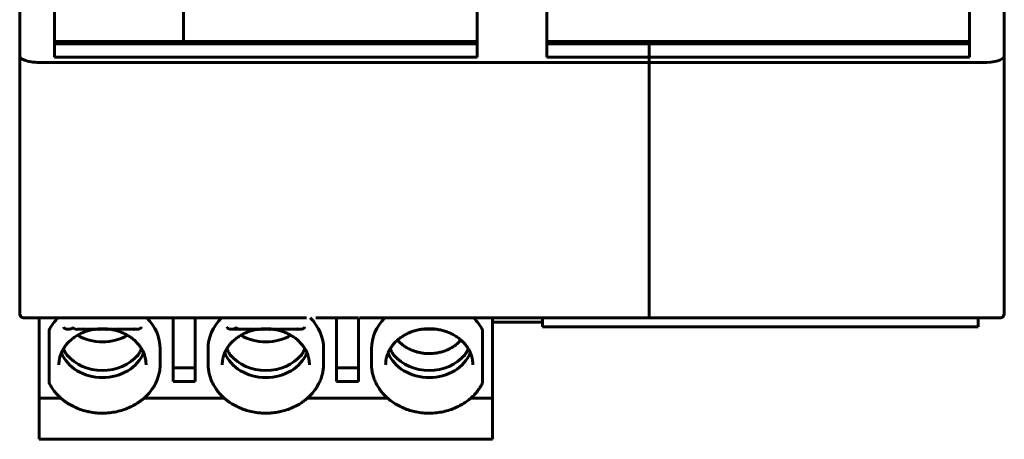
# Model space of a CAD drawing. Header units: millimetres. Extents: x -18 to 27, y -59 to 51.
# Tile 1 of 8: x -18 to 27, y -59 to -40. Entities that reach past the tile are written whole.
import ezdxf

# ---------------------------------------------------------------- set-up
doc = ezdxf.new("R2010")
doc.units = ezdxf.units.MM
doc.linetypes.add('K5LT_BASIC', pattern=[0])

msp = doc.modelspace()

# ---------------------------------------------------------------- linework, layer by layer
at = {"color": 150, "linetype": 'K5LT_BASIC', "lineweight": 60, "true_color": 0x0080ff}
for p, q in [((-18.39, -41.466), (-18.39, -37.296)), ((26.81, -37.296), (26.81, -41.466)), ((-16.79, -38.543), (-16.79, -41.511)), ((2.61, -38.543), (2.61, -41.511)), ((5.81, -38.543), (5.81, -41.511)), ((25.21, -41.511), (25.21, -38.543)), ((-10.876, -40.793), (-10.876, -39.393)), ((-10.876, -40.793), (-16.79, -40.793)), ((-16.79, -40.893), (2.61, -40.893)), ((-14.89, -40.793), (-14.89, -40.893)), ((-13.436, -40.793), (-13.436, -40.893)), ((-13.143, -40.793), (-13.143, -40.893)), ((-13.065, -40.893), (-13.065, -40.793)), ((-10.876, -40.793), (2.61, -40.793)), ((-9.365, -40.893), (-9.365, -40.793)), ((-4.815, -40.793), (-4.815, -40.893)), ((-1.115, -40.893), (-1.115, -40.793)), ((-0.74, -40.893), (-0.74, -40.793)), ((1.56, -40.893), (1.56, -40.793)), ((2.01, -40.793), (2.01, -40.893)), ((5.81, -40.793), (25.21, -40.793)), ((10.51, -40.893), (5.81, -40.893)), ((6.41, -40.793), (6.41, -40.893)), ((10.51, -40.893), (10.51, -40.793)), ((10.51, -40.893), (10.51, -41.511)), ((10.51, -40.893), (25.21, -40.893)), ((-18.39, -46.017), (-18.39, -41.466)), ((2.61, -41.511), (-16.79, -41.511)), ((10.51, -41.511), (5.81, -41.511)), ((10.51, -41.763), (10.51, -41.511)), ((10.51, -41.511), (25.21, -41.511)), ((26.81, -41.466), (26.81, -46.016)), ((-17.39, -41.763), (10.51, -41.763)), ((10.51, -53.356), (10.51, -41.763)), ((10.51, -53.356), (10.51, -41.763)), ((10.51, -41.763), (25.81, -41.763)), ((-18.39, -53.293), (-18.39, -46.017)), ((26.81, -46.016), (26.81, -53.293)), ((-18.19, -53.493), (-17.656, -53.493)), ((-17.656, -53.493), (-17.59, -53.493)), ((-17.656, -53.493), (-17.49, -53.493)), ((-17.656, -53.493), (-16.94, -53.493)), ((-17.656, -53.493), (-16.54, -53.493)), ((-17.656, -53.493), (-16.451, -53.493)), ((-17.656, -53.493), (-16.112, -53.493)), ((-17.656, -53.493), (-14.79, -53.493)), ((-17.656, -53.493), (-5.228, -53.493)), ((-17.49, -53.493), (-17.49, -57.09)), ((-11.34, -56.419), (-11.34, -53.493)), ((-10.34, -53.493), (-10.34, -56.419)), ((-4.79, -53.493), (-2.84, -53.493)), ((-3.84, -56.419), (-3.84, -53.493)), ((-2.84, -53.493), (-2.84, -56.419)), ((-2.79, -53.493), (-1.451, -53.493)), ((-2.79, -53.493), (10.51, -53.493)), ((3.31, -57.09), (3.31, -53.493)), ((3.31, -53.693), (5.61, -53.693)), ((5.61, -53.493), (5.61, -53.9)), ((10.51, -53.356), (10.51, -53.493)), ((10.51, -53.356), (10.51, -53.493)), ((10.51, -53.493), (25.61, -53.493)), ((25.61, -53.493), (25.61, -53.9)), ((26.01, -53.493), (25.61, -53.493)), ((25.61, -53.493), (25.61, -53.493)), ((25.61, -53.493), (26.076, -53.493)), ((26.01, -53.493), (26.076, -53.493)), ((26.608, -53.493), (26.076, -53.493)), ((-17.04, -54.063), (-17.04, -54.771)), ((0.046, -54.02), (0.775, -54.02)), ((2.86, -54.771), (2.86, -54.063)), ((5.61, -53.9), (25.61, -53.9)), ((5.61, -53.9), (5.61, -53.9)), ((25.61, -53.9), (25.61, -53.9)), ((-17.04, -55.727), (-17.04, -54.771)), ((-11.94, -55.618), (-11.94, -54.91)), ((-9.74, -55.618), (-9.74, -54.91)), ((-4.44, -55.618), (-4.44, -54.91)), ((-2.24, -55.618), (-2.24, -54.91)), ((2.86, -54.771), (2.86, -55.727)), ((-17.04, -56.478), (-17.04, -55.727)), ((-11.34, -55.793), (-10.34, -55.793)), ((-3.84, -55.793), (-2.84, -55.793)), ((2.86, -55.727), (2.86, -56.478)), ((-11.34, -56.419), (-10.34, -56.419)), ((-3.84, -56.419), (-2.84, -56.419)), ((-17.49, -57.181), (-17.49, -57.09)), ((-17.49, -57.181), (-16.5, -57.181)), ((-17.49, -58.938), (-17.49, -57.181)), ((-12.679, -57.181), (-9, -57.181)), ((-5.179, -57.181), (-1.5, -57.181)), ((2.321, -57.181), (3.31, -57.181)), ((3.31, -57.09), (3.31, -57.181)), ((3.31, -58.938), (3.31, -57.181)), ((-17.49, -59.075), (-17.49, -58.938)), ((-17.49, -59.075), (3.31, -59.075)), ((3.31, -58.938), (3.31, -59.075))]:
    msp.add_line(p, q, dxfattribs=at)
for centre, start, end in [((-18.19, -53.293), 180, 270), ((-18.19, -53.293), 180, 218.9477), ((26.61, -53.293), 270, 0)]:
    msp.add_arc(centre, 0.2, start, end, dxfattribs=at)
for centre, major_axis, ratio, start_param, end_param in [((25.81, -41.466), (1, 0), 0.296213, 4.712389, 6.283185), ((-14.59, -54.91), (-2.65, 0), 0.838646, 5.591942, 5.892185), ((-14.59, -54.91), (2.65, 0), 0.838646, 0, 0.691243), ((-7.09, -54.91), (-2.65, 0), 0.838646, 5.591942, 6.283185), ((-7.09, -54.91), (2.65, 0), 0.838646, 0, 0.691243), ((0.41, -54.91), (-2.65, 0), 0.838646, 5.591942, 6.283185), ((0.41, -54.91), (2.65, 0), 0.838646, 0.391, 0.691243), ((-14.59, -52.922), (2, 0), 0.838646, 4.099376, 4.712389), ((-14.59, -52.922), (2, 0), 0.838646, 4.712389, 5.325402), ((-7.09, -52.922), (2, 0), 0.838646, 4.099376, 4.712389), ((-7.09, -52.922), (2, 0), 0.838646, 4.712389, 5.325402), ((-14.59, -54.556), (2, 0), 0.838646, 3.475051, 4.712389), ((-14.59, -54.556), (2, 0), 0.838646, 4.712389, 5.949727), ((-7.09, -54.556), (2, 0), 0.838646, 3.475051, 4.712389), ((-7.09, -54.556), (2, 0), 0.838646, 4.712389, 5.949727), ((0.41, -54.556), (2, 0), 0.838646, 3.475051, 4.712389), ((0.41, -54.556), (2, 0), 0.838646, 4.712389, 5.949727), ((-14.59, -54.229), (2, 0), 0.838646, 3.766425, 4.712389), ((-14.59, -54.229), (2, 0), 0.838646, 4.712389, 5.658353), ((-7.09, -54.229), (2, 0), 0.838646, 3.766425, 4.712389), ((-7.09, -54.229), (2, 0), 0.838646, 4.712389, 5.658353), ((0.41, -54.229), (2, 0), 0.838646, 3.766425, 4.712389), ((0.41, -54.229), (2, 0), 0.838646, 4.712389, 5.658353)]:
    msp.add_ellipse(centre, major_axis=major_axis, ratio=ratio, start_param=start_param, end_param=end_param, dxfattribs=at)
msp.add_open_spline([(-17.39, -41.763), (-17.524, -41.763), (-17.792, -41.746), (-18.124, -41.678), (-18.34, -41.58), (-18.39, -41.504), (-18.39, -41.466)], degree=3, dxfattribs=at)
for points, knots in [([(-18.19, -53.493), (-18.198, -53.493), (-18.207, -53.492), (-18.225, -53.49), (-18.233, -53.488), (-18.251, -53.484), (-18.26, -53.481), (-18.277, -53.473), (-18.285, -53.469), (-18.301, -53.459), (-18.309, -53.454), (-18.324, -53.442), (-18.33, -53.435), (-18.343, -53.421), (-18.349, -53.414), (-18.36, -53.398), (-18.365, -53.39), (-18.373, -53.373), (-18.377, -53.364), (-18.383, -53.347), (-18.385, -53.338), (-18.388, -53.32), (-18.389, -53.311), (-18.39, -53.299), (-18.39, -53.296), (-18.39, -53.293)], [0, 0, 0, 0, 0.999242, 0.999242, 2.028198, 2.028198, 3.08031, 3.08031, 4.151547, 4.151547, 5.235324, 5.235324, 6.325057, 6.325057, 7.414707, 7.414707, 8.501243, 8.501243, 9.577791, 9.577791, 10.637893, 10.637893, 11.675214, 11.675214, 12, 12, 12, 12]), ([(26.608, -53.493), (26.619, -53.493), (26.628, -53.492), (26.645, -53.49), (26.654, -53.488), (26.672, -53.484), (26.68, -53.481), (26.697, -53.473), (26.706, -53.469), (26.722, -53.459), (26.73, -53.454), (26.744, -53.442), (26.751, -53.435), (26.764, -53.421), (26.77, -53.414), (26.781, -53.398), (26.786, -53.39), (26.794, -53.373), (26.797, -53.364), (26.803, -53.347), (26.806, -53.338), (26.809, -53.32), (26.81, -53.311), (26.81, -53.299), (26.81, -53.296), (26.81, -53.293)], [0, 0, 0, 0, 0.999248, 0.999248, 2.028167, 2.028167, 3.08024, 3.08024, 4.151444, 4.151444, 5.235197, 5.235197, 6.324916, 6.324916, 7.414568, 7.414568, 8.501117, 8.501117, 9.577688, 9.577688, 10.63782, 10.63782, 11.675174, 11.675174, 12, 12, 12, 12]), ([(-12.59, -55.645), (-12.59, -55.635), (-12.59, -55.625), (-12.59, -55.6), (-12.591, -55.586), (-12.593, -55.545), (-12.595, -55.517), (-12.604, -55.439), (-12.613, -55.389), (-12.636, -55.288), (-12.65, -55.238), (-12.677, -55.162), (-12.687, -55.136), (-12.707, -55.087), (-12.718, -55.064), (-12.749, -54.998), (-12.773, -54.957), (-12.799, -54.909), (-12.803, -54.902), (-12.837, -54.847), (-12.87, -54.8), (-12.942, -54.708), (-12.981, -54.662), (-13.066, -54.574), (-13.111, -54.531), (-13.209, -54.448), (-13.261, -54.409), (-13.372, -54.333), (-13.431, -54.297), (-13.548, -54.234), (-13.605, -54.206), (-13.732, -54.151), (-13.802, -54.125), (-13.938, -54.081), (-14.004, -54.064), (-14.148, -54.032), (-14.227, -54.018), (-14.388, -53.999), (-14.47, -53.994), (-14.632, -53.991), (-14.712, -53.994), (-14.874, -54.007), (-14.956, -54.019), (-15.112, -54.048), (-15.185, -54.066), (-15.332, -54.109), (-15.404, -54.134), (-15.534, -54.187), (-15.591, -54.214), (-15.676, -54.258), (-15.706, -54.274), (-15.795, -54.325), (-15.854, -54.363), (-15.963, -54.443), (-16.015, -54.485), (-16.111, -54.572), (-16.156, -54.617), (-16.228, -54.697), (-16.256, -54.731), (-16.319, -54.814), (-16.352, -54.862), (-16.382, -54.913), (-16.383, -54.914), (-16.384, -54.916)], [0, 0, 0, 0, 0.120549, 0.120549, 0.283573, 0.283573, 0.60733, 0.60733, 1.200145, 1.200145, 1.798422, 1.798422, 2.120179, 2.120179, 2.406632, 2.406632, 2.935833, 2.935833, 3.022176, 3.022176, 3.650937, 3.650937, 4.294407, 4.294407, 4.952806, 4.952806, 5.628872, 5.628872, 6.322379, 6.322379, 6.958624, 6.958624, 7.686152, 7.686152, 8.343748, 8.343748, 9.104804, 9.104804, 9.8845, 9.8845, 10.643536, 10.643536, 11.429328, 11.429328, 12.155172, 12.155172, 12.902446, 12.902446, 13.524292, 13.524292, 13.857764, 13.857764, 14.562792, 14.562792, 15.250421, 15.250421, 15.920941, 15.920941, 16.403867, 16.403867, 17.045605, 17.045605, 17.063187, 17.063187, 17.063187, 17.063187]), ([(-16.364, -53.926), (-16.363, -53.929), (-16.362, -53.932), (-16.358, -53.94), (-16.356, -53.944), (-16.35, -53.953), (-16.347, -53.957), (-16.339, -53.964), (-16.335, -53.968), (-16.325, -53.976), (-16.32, -53.979), (-16.309, -53.986), (-16.303, -53.989), (-16.291, -53.995), (-16.284, -53.998), (-16.27, -54.003), (-16.263, -54.005), (-16.247, -54.01), (-16.24, -54.011), (-16.224, -54.014), (-16.216, -54.016), (-16.201, -54.018), (-16.195, -54.018), (-16.188, -54.019), (-16.187, -54.019), (-16.187, -54.019), (-16.186, -54.019), (-16.186, -54.019), (-16.185, -54.019), (-16.185, -54.019), (-16.184, -54.019), (-16.183, -54.019), (-16.182, -54.019), (-16.181, -54.019), (-16.18, -54.019), (-16.178, -54.019), (-16.177, -54.019), (-16.175, -54.019), (-16.173, -54.019), (-16.17, -54.02), (-16.168, -54.02), (-16.164, -54.02), (-16.162, -54.02), (-16.157, -54.02), (-16.154, -54.02), (-16.147, -54.02), (-16.143, -54.019), (-16.135, -54.019), (-16.13, -54.019), (-16.12, -54.018), (-16.114, -54.017), (-16.102, -54.015), (-16.095, -54.014), (-16.081, -54.011), (-16.073, -54.01), (-16.059, -54.006), (-16.052, -54.004), (-16.039, -53.999), (-16.033, -53.997), (-16.022, -53.992), (-16.017, -53.99), (-16.008, -53.985), (-16.004, -53.983), (-15.996, -53.978), (-15.993, -53.975), (-15.987, -53.97), (-15.984, -53.968), (-15.979, -53.964), (-15.976, -53.961), (-15.953, -53.936), (-15.765, -54.059), (-15.72, -54.01), (-15.676, -54.03), (-15.659, -54.008), (-15.609, -54.031), (-15.591, -54.007), (-15.534, -54.032), (-15.517, -54.005), (-15.452, -54.034), (-15.433, -54.003), (-15.359, -54.035), (-15.341, -54.001), (-15.257, -54.037), (-15.238, -53.998), (-15.145, -54.038), (-15.124, -53.995), (-15.02, -54.04), (-14.997, -53.992), (-14.885, -54.041), (-14.855, -53.989), (-14.743, -54.042), (-14.698, -53.996), (-14.636, -54.02), (-14.541, -54.02), (-14.465, -53.99), (-14.415, -54.041), (-14.308, -53.991), (-14.275, -54.041), (-14.168, -53.994), (-14.141, -54.04), (-14.04, -53.996), (-14.015, -54.039), (-13.923, -53.999), (-13.9, -54.037), (-13.817, -54.001), (-13.794, -54.036), (-13.72, -54.003), (-13.698, -54.034), (-13.632, -54.005), (-13.611, -54.033), (-13.553, -54.007), (-13.532, -54.031), (-13.482, -54.008), (-13.461, -54.03), (-13.417, -54.01), (-13.397, -54.029), (-13.359, -54.011), (-13.339, -54.028), (-13.306, -54.012), (-13.286, -54.027), (-13.258, -54.013), (-13.239, -54.026), (-13.215, -54.014), (-13.197, -54.025), (-13.176, -54.015), (-13.158, -54.024), (-13.141, -54.016), (-13.123, -54.023), (-13.109, -54.017), (-13.092, -54.023), (-13.08, -54.018), (-13.064, -54.022), (-13.054, -54.018), (-13.039, -54.021), (-13.03, -54.019), (-13.016, -54.021), (-13.009, -54.019), (-12.997, -54.02), (-12.992, -54.02), (-12.982, -54.02), (-12.978, -54.02), (-12.972, -54.02), (-12.97, -54.02), (-12.968, -54.02), (-12.968, -54.019), (-12.977, -54.02), (-12.985, -54.018), (-13.006, -54.021), (-13.025, -54.017), (-13.067, -54.023), (-13.099, -54.015), (-13.136, -54.021), (-13.143, -54.02), (-13.151, -54.021)], [0, 0, 0, 0, 0.254614, 0.254614, 0.628875, 0.628875, 0.995038, 0.995038, 1.358057, 1.358057, 1.732848, 1.732848, 2.103682, 2.103682, 2.480927, 2.480927, 2.857694, 2.857694, 3.237283, 3.237283, 3.611308, 3.611308, 3.907516, 3.907516, 3.924141, 3.924141, 3.937779, 3.937779, 3.954235, 3.954235, 3.975324, 3.975324, 4.002843, 4.002843, 4.03892, 4.03892, 4.086173, 4.086173, 4.147845, 4.147845, 4.227944, 4.227944, 4.331371, 4.331371, 4.463983, 4.463983, 4.632502, 4.632502, 4.84406, 4.84406, 5.105098, 5.105098, 5.419293, 5.419293, 5.784591, 5.784591, 6.135294, 6.135294, 6.45988, 6.45988, 6.759042, 6.759042, 7.033707, 7.033707, 7.285192, 7.285192, 7.515227, 7.515227, 7.725945, 7.725945, 9.980186, 9.980186, 10.553174, 10.553174, 11.196875, 11.196875, 11.930891, 11.930891, 12.782386, 12.782386, 13.791749, 13.791749, 15.023353, 15.023353, 16.586165, 16.586165, 18.671344, 18.671344, 21.602501, 21.602501, 25.789316, 25.789316, 30.339423, 30.339423, 35.192519, 35.192519, 38.583956, 38.583956, 41.151712, 41.151712, 43.186041, 43.186041, 44.861601, 44.861601, 46.281644, 46.281644, 47.509958, 47.509958, 48.588504, 48.588504, 49.546727, 49.546727, 50.406574, 50.406574, 51.185279, 51.185279, 51.896967, 51.896967, 52.553597, 52.553597, 53.165516, 53.165516, 53.741771, 53.741771, 54.290285, 54.290285, 54.817964, 54.817964, 55.330805, 55.330805, 55.834091, 55.834091, 56.332743, 56.332743, 56.831968, 56.831968, 57.338377, 57.338377, 57.86197, 57.86197, 58.419725, 58.419725, 59.042318, 59.042318, 60.183893, 60.183893, 61.153896, 61.153896, 62.51016, 62.51016, 64.310253, 64.310253, 64.741125, 64.741125, 64.741125, 64.741125]), ([(-15.275, -54.023), (-15.272, -54.017), (-15.251, -54.025), (-15.236, -54.001), (-15.152, -54.037), (-15.129, -53.999), (-15.039, -54.038), (-15.014, -53.997), (-14.919, -54.039), (-14.89, -53.995), (-14.794, -54.039), (-14.755, -53.994), (-14.675, -54.033), (-14.628, -54.014), (-14.607, -54.02), (-14.531, -54.02), (-14.444, -53.985), (-14.4, -54.042), (-14.284, -53.989), (-14.256, -54.041), (-14.144, -53.992), (-14.121, -54.04), (-14.017, -53.995), (-13.996, -54.038), (-13.904, -53.998), (-13.884, -54.036), (-13.801, -54.001), (-13.782, -54.035), (-13.71, -54.003), (-13.691, -54.033), (-13.628, -54.005), (-13.609, -54.032), (-13.554, -54.007), (-13.535, -54.03), (-13.488, -54.008), (-13.469, -54.029), (-13.428, -54.01), (-13.41, -54.027), (-13.375, -54.011), (-13.357, -54.026), (-13.327, -54.012), (-13.309, -54.025), (-13.283, -54.013), (-13.266, -54.024), (-13.244, -54.013), (-13.227, -54.023), (-13.208, -54.014), (-13.191, -54.022), (-13.177, -54.014), (-13.157, -54.022), (-13.143, -53.998), (-13.135, -54.001), (-13.134, -54.002), (-13.129, -54.003), (-13.126, -54.004), (-13.117, -54.007), (-13.11, -54.009), (-13.096, -54.012), (-13.088, -54.014), (-13.073, -54.016), (-13.065, -54.017), (-13.05, -54.019), (-13.042, -54.019), (-13.027, -54.02), (-13.021, -54.02), (-13.009, -54.02), (-13.004, -54.019), (-12.995, -54.019), (-12.991, -54.019), (-12.984, -54.018), (-12.981, -54.018), (-12.976, -54.017), (-12.974, -54.017), (-12.97, -54.017), (-12.968, -54.016), (-12.965, -54.016), (-12.963, -54.016), (-12.961, -54.015), (-12.96, -54.015), (-12.958, -54.015), (-12.957, -54.015), (-12.955, -54.014), (-12.954, -54.014), (-12.953, -54.014), (-12.952, -54.014), (-12.951, -54.013), (-12.95, -54.013), (-12.949, -54.013), (-12.948, -54.013), (-12.947, -54.013), (-12.946, -54.013), (-12.943, -54.012), (-12.941, -54.012), (-12.936, -54.01), (-12.933, -54.01), (-12.922, -54.007), (-12.916, -54.005), (-12.902, -54), (-12.895, -53.998), (-12.882, -53.992), (-12.876, -53.989), (-12.864, -53.983), (-12.859, -53.979), (-12.849, -53.972), (-12.844, -53.968), (-12.836, -53.961), (-12.832, -53.957), (-12.826, -53.948), (-12.823, -53.944), (-12.819, -53.936), (-12.817, -53.932), (-12.816, -53.928), (-12.816, -53.927), (-12.816, -53.926)], [0, 0, 0, 0, 0.448263, 0.448263, 2.001164, 2.001164, 3.844339, 3.844339, 6.101194, 6.101194, 8.969058, 8.969058, 12.758936, 12.758936, 14.519323, 14.519323, 20.402387, 20.402387, 24.271615, 24.271615, 26.979161, 26.979161, 28.928968, 28.928968, 30.40811, 30.40811, 31.58528, 31.58528, 32.556993, 32.556993, 33.380757, 33.380757, 34.093157, 34.093157, 34.719253, 34.719253, 35.277491, 35.277491, 35.782335, 35.782335, 36.245663, 36.245663, 36.677486, 36.677486, 37.086255, 37.086255, 37.478937, 37.478937, 37.860979, 37.860979, 38.213181, 38.213181, 38.288844, 38.288844, 38.440305, 38.440305, 38.781374, 38.781374, 39.133513, 39.133513, 39.491619, 39.491619, 39.8496, 39.8496, 40.137446, 40.137446, 40.363769, 40.363769, 40.539886, 40.539886, 40.676377, 40.676377, 40.78218, 40.78218, 40.864515, 40.864515, 40.929117, 40.929117, 40.980574, 40.980574, 41.022689, 41.022689, 41.058987, 41.058987, 41.094018, 41.094018, 41.132498, 41.132498, 41.153596, 41.153596, 41.195825, 41.195825, 41.280409, 41.280409, 41.449956, 41.449956, 41.78958, 41.78958, 42.166539, 42.166539, 42.537531, 42.537531, 42.905256, 42.905256, 43.279414, 43.279414, 43.642874, 43.642874, 44.01711, 44.01711, 44.337664, 44.337664, 44.392419, 44.392419, 44.392419, 44.392419]), ([(-5.295, -54.916), (-5.299, -54.909), (-5.303, -54.902), (-5.337, -54.847), (-5.37, -54.8), (-5.442, -54.708), (-5.481, -54.662), (-5.566, -54.574), (-5.611, -54.531), (-5.709, -54.448), (-5.761, -54.409), (-5.872, -54.333), (-5.931, -54.297), (-6.048, -54.234), (-6.105, -54.206), (-6.232, -54.151), (-6.302, -54.125), (-6.438, -54.081), (-6.504, -54.064), (-6.648, -54.032), (-6.727, -54.018), (-6.888, -53.999), (-6.97, -53.994), (-7.132, -53.991), (-7.212, -53.994), (-7.374, -54.007), (-7.456, -54.019), (-7.612, -54.048), (-7.685, -54.066), (-7.832, -54.109), (-7.904, -54.134), (-8.034, -54.187), (-8.091, -54.214), (-8.176, -54.258), (-8.206, -54.274), (-8.295, -54.325), (-8.354, -54.363), (-8.463, -54.443), (-8.515, -54.485), (-8.611, -54.572), (-8.656, -54.617), (-8.728, -54.697), (-8.756, -54.731), (-8.819, -54.814), (-8.852, -54.862), (-8.882, -54.913), (-8.883, -54.914), (-8.884, -54.916)], [2.935833, 2.935833, 2.935833, 2.935833, 3.022176, 3.022176, 3.650937, 3.650937, 4.294407, 4.294407, 4.952806, 4.952806, 5.628872, 5.628872, 6.322379, 6.322379, 6.958624, 6.958624, 7.686152, 7.686152, 8.343748, 8.343748, 9.104804, 9.104804, 9.8845, 9.8845, 10.643536, 10.643536, 11.429328, 11.429328, 12.155172, 12.155172, 12.902446, 12.902446, 13.524292, 13.524292, 13.857764, 13.857764, 14.562792, 14.562792, 15.250421, 15.250421, 15.920941, 15.920941, 16.403867, 16.403867, 17.045605, 17.045605, 17.063187, 17.063187, 17.063187, 17.063187]), ([(-8.864, -53.926), (-8.863, -53.929), (-8.862, -53.932), (-8.858, -53.94), (-8.856, -53.944), (-8.85, -53.953), (-8.847, -53.957), (-8.839, -53.964), (-8.835, -53.968), (-8.825, -53.976), (-8.82, -53.979), (-8.809, -53.986), (-8.803, -53.989), (-8.791, -53.995), (-8.784, -53.998), (-8.77, -54.003), (-8.763, -54.005), (-8.747, -54.01), (-8.74, -54.011), (-8.724, -54.014), (-8.716, -54.016), (-8.701, -54.018), (-8.695, -54.018), (-8.688, -54.019), (-8.687, -54.019), (-8.687, -54.019), (-8.686, -54.019), (-8.686, -54.019), (-8.685, -54.019), (-8.685, -54.019), (-8.684, -54.019), (-8.683, -54.019), (-8.682, -54.019), (-8.681, -54.019), (-8.68, -54.019), (-8.678, -54.019), (-8.677, -54.019), (-8.675, -54.019), (-8.673, -54.019), (-8.67, -54.02), (-8.668, -54.02), (-8.664, -54.02), (-8.662, -54.02), (-8.657, -54.02), (-8.654, -54.02), (-8.647, -54.02), (-8.643, -54.019), (-8.635, -54.019), (-8.63, -54.019), (-8.62, -54.018), (-8.614, -54.017), (-8.602, -54.015), (-8.595, -54.014), (-8.581, -54.011), (-8.573, -54.01), (-8.559, -54.006), (-8.552, -54.004), (-8.539, -53.999), (-8.533, -53.997), (-8.522, -53.992), (-8.517, -53.99), (-8.508, -53.985), (-8.504, -53.983), (-8.496, -53.978), (-8.493, -53.975), (-8.487, -53.97), (-8.484, -53.968), (-8.479, -53.964), (-8.476, -53.961), (-8.453, -53.936), (-8.265, -54.059), (-8.22, -54.01), (-8.176, -54.03), (-8.159, -54.008), (-8.109, -54.031), (-8.091, -54.007), (-8.034, -54.032), (-8.017, -54.005), (-7.952, -54.034), (-7.933, -54.003), (-7.859, -54.035), (-7.841, -54.001), (-7.757, -54.037), (-7.738, -53.998), (-7.645, -54.038), (-7.624, -53.995), (-7.52, -54.04), (-7.497, -53.992), (-7.385, -54.041), (-7.355, -53.989), (-7.243, -54.042), (-7.198, -53.996), (-7.136, -54.02), (-7.041, -54.02), (-6.965, -53.99), (-6.915, -54.041), (-6.808, -53.991), (-6.775, -54.041), (-6.668, -53.994), (-6.641, -54.04), (-6.54, -53.996), (-6.515, -54.039), (-6.423, -53.999), (-6.4, -54.037), (-6.317, -54.001), (-6.294, -54.036), (-6.22, -54.003), (-6.198, -54.034), (-6.132, -54.005), (-6.111, -54.033), (-6.053, -54.007), (-6.032, -54.031), (-5.982, -54.008), (-5.961, -54.03), (-5.917, -54.01), (-5.897, -54.029), (-5.859, -54.011), (-5.839, -54.028), (-5.806, -54.012), (-5.786, -54.027), (-5.758, -54.013), (-5.739, -54.026), (-5.715, -54.014), (-5.697, -54.025), (-5.676, -54.015), (-5.658, -54.024), (-5.641, -54.016), (-5.623, -54.023), (-5.609, -54.017), (-5.592, -54.023), (-5.58, -54.018), (-5.564, -54.022), (-5.554, -54.018), (-5.539, -54.021), (-5.53, -54.019), (-5.516, -54.021), (-5.509, -54.019), (-5.497, -54.02), (-5.492, -54.02), (-5.482, -54.02), (-5.478, -54.02), (-5.472, -54.02), (-5.47, -54.02), (-5.468, -54.02), (-5.468, -54.019), (-5.477, -54.02), (-5.485, -54.018), (-5.506, -54.021), (-5.525, -54.017), (-5.567, -54.023), (-5.599, -54.015), (-5.636, -54.021), (-5.643, -54.02), (-5.651, -54.021)], [0, 0, 0, 0, 0.254614, 0.254614, 0.628875, 0.628875, 0.995038, 0.995038, 1.358057, 1.358057, 1.732848, 1.732848, 2.103682, 2.103682, 2.480927, 2.480927, 2.857694, 2.857694, 3.237283, 3.237283, 3.611308, 3.611308, 3.907516, 3.907516, 3.924141, 3.924141, 3.937779, 3.937779, 3.954235, 3.954235, 3.975324, 3.975324, 4.002843, 4.002843, 4.03892, 4.03892, 4.086173, 4.086173, 4.147845, 4.147845, 4.227944, 4.227944, 4.331371, 4.331371, 4.463983, 4.463983, 4.632502, 4.632502, 4.84406, 4.84406, 5.105098, 5.105098, 5.419293, 5.419293, 5.784591, 5.784591, 6.135294, 6.135294, 6.45988, 6.45988, 6.759042, 6.759042, 7.033707, 7.033707, 7.285192, 7.285192, 7.515227, 7.515227, 7.725945, 7.725945, 9.980186, 9.980186, 10.553174, 10.553174, 11.196875, 11.196875, 11.930891, 11.930891, 12.782386, 12.782386, 13.791749, 13.791749, 15.023353, 15.023353, 16.586165, 16.586165, 18.671344, 18.671344, 21.602501, 21.602501, 25.789316, 25.789316, 30.339423, 30.339423, 35.192519, 35.192519, 38.583956, 38.583956, 41.151712, 41.151712, 43.186041, 43.186041, 44.861601, 44.861601, 46.281644, 46.281644, 47.509958, 47.509958, 48.588504, 48.588504, 49.546727, 49.546727, 50.406574, 50.406574, 51.185279, 51.185279, 51.896967, 51.896967, 52.553597, 52.553597, 53.165516, 53.165516, 53.741771, 53.741771, 54.290285, 54.290285, 54.817964, 54.817964, 55.330805, 55.330805, 55.834091, 55.834091, 56.332743, 56.332743, 56.831968, 56.831968, 57.338377, 57.338377, 57.86197, 57.86197, 58.419725, 58.419725, 59.042318, 59.042318, 60.183893, 60.183893, 61.153896, 61.153896, 62.51016, 62.51016, 64.310253, 64.310253, 64.741125, 64.741125, 64.741125, 64.741125]), ([(-8.554, -54.018), (-8.576, -54.015), (-8.602, -54.023), (-8.644, -54.016), (-8.668, -54.022), (-8.694, -54.018), (-8.704, -54.02), (-8.71, -54.019), (-8.71, -54.02), (-8.707, -54.02), (-8.705, -54.02), (-8.693, -54.02), (-8.687, -54.02), (-8.674, -54.019), (-8.667, -54.021), (-8.652, -54.019), (-8.644, -54.021), (-8.628, -54.018), (-8.618, -54.022), (-8.602, -54.018), (-8.589, -54.023), (-8.572, -54.017), (-8.558, -54.023), (-8.541, -54.016), (-8.524, -54.024), (-8.506, -54.015), (-8.487, -54.025), (-8.469, -54.015), (-8.446, -54.026), (-8.428, -54.014), (-8.402, -54.026), (-8.383, -54.013), (-8.353, -54.027), (-8.334, -54.012), (-8.299, -54.028), (-8.28, -54.011), (-8.24, -54.029), (-8.222, -54.009), (-8.176, -54.03), (-8.157, -54.008), (-8.106, -54.031), (-8.087, -54.007), (-8.03, -54.033), (-8.01, -54.005), (-7.946, -54.034), (-7.926, -54.004), (-7.856, -54.035), (-7.835, -54.002), (-7.757, -54.036), (-7.736, -54.001), (-7.652, -54.037), (-7.629, -53.999), (-7.539, -54.038), (-7.514, -53.997), (-7.419, -54.039), (-7.39, -53.995), (-7.294, -54.039), (-7.255, -53.994), (-7.175, -54.033), (-7.128, -54.014), (-7.107, -54.02), (-7.031, -54.02), (-6.944, -53.985), (-6.9, -54.042), (-6.784, -53.989), (-6.756, -54.041), (-6.644, -53.992), (-6.621, -54.04), (-6.517, -53.995), (-6.496, -54.038), (-6.404, -53.998), (-6.384, -54.036), (-6.301, -54.001), (-6.282, -54.035), (-6.21, -54.003), (-6.191, -54.033), (-6.128, -54.005), (-6.109, -54.032), (-6.054, -54.007), (-6.035, -54.03), (-5.988, -54.008), (-5.969, -54.029), (-5.928, -54.01), (-5.91, -54.027), (-5.875, -54.011), (-5.857, -54.026), (-5.827, -54.012), (-5.809, -54.025), (-5.783, -54.013), (-5.766, -54.024), (-5.744, -54.013), (-5.727, -54.023), (-5.708, -54.014), (-5.691, -54.022), (-5.677, -54.014), (-5.657, -54.022), (-5.643, -53.998), (-5.635, -54.001), (-5.634, -54.002), (-5.629, -54.003), (-5.626, -54.004), (-5.617, -54.007), (-5.61, -54.009), (-5.596, -54.012), (-5.588, -54.014), (-5.573, -54.016), (-5.565, -54.017), (-5.55, -54.019), (-5.542, -54.019), (-5.527, -54.02), (-5.521, -54.02), (-5.509, -54.02), (-5.504, -54.019), (-5.495, -54.019), (-5.491, -54.019), (-5.484, -54.018), (-5.481, -54.018), (-5.476, -54.017), (-5.474, -54.017), (-5.47, -54.017), (-5.468, -54.016), (-5.465, -54.016), (-5.463, -54.016), (-5.461, -54.015), (-5.46, -54.015), (-5.458, -54.015), (-5.457, -54.015), (-5.455, -54.014), (-5.454, -54.014), (-5.453, -54.014), (-5.452, -54.014), (-5.451, -54.013), (-5.45, -54.013), (-5.449, -54.013), (-5.448, -54.013), (-5.447, -54.013), (-5.446, -54.013), (-5.443, -54.012), (-5.441, -54.012), (-5.436, -54.01), (-5.433, -54.01), (-5.422, -54.007), (-5.416, -54.005), (-5.402, -54), (-5.395, -53.998), (-5.382, -53.992), (-5.376, -53.989), (-5.364, -53.983), (-5.359, -53.979), (-5.349, -53.972), (-5.344, -53.968), (-5.336, -53.961), (-5.332, -53.957), (-5.326, -53.948), (-5.323, -53.944), (-5.319, -53.936), (-5.317, -53.932), (-5.316, -53.928), (-5.316, -53.927), (-5.316, -53.926)], [0, 0, 0, 0, 1.3795, 1.3795, 3.004712, 3.004712, 4.22578, 4.22578, 5.086365, 5.086365, 6.121082, 6.121082, 6.716771, 6.716771, 7.268128, 7.268128, 7.795425, 7.795425, 8.310154, 8.310154, 8.820119, 8.820119, 9.3317, 9.3317, 9.850912, 9.850912, 10.383901, 10.383901, 10.937189, 10.937189, 11.517789, 11.517789, 12.133287, 12.133287, 12.791954, 12.791954, 13.502922, 13.502922, 14.276488, 14.276488, 15.124595, 15.124595, 16.061617, 16.061617, 17.105634, 17.105634, 18.280565, 18.280565, 19.61982, 19.61982, 21.172721, 21.172721, 23.015896, 23.015896, 25.272751, 25.272751, 28.140615, 28.140615, 31.930493, 31.930493, 33.690881, 33.690881, 39.573944, 39.573944, 43.443172, 43.443172, 46.150718, 46.150718, 48.100525, 48.100525, 49.579668, 49.579668, 50.756837, 50.756837, 51.72855, 51.72855, 52.552314, 52.552314, 53.264715, 53.264715, 53.89081, 53.89081, 54.449049, 54.449049, 54.953893, 54.953893, 55.417221, 55.417221, 55.849043, 55.849043, 56.257812, 56.257812, 56.650494, 56.650494, 57.032537, 57.032537, 57.384739, 57.384739, 57.460401, 57.460401, 57.611862, 57.611862, 57.952931, 57.952931, 58.30507, 58.30507, 58.663176, 58.663176, 59.021157, 59.021157, 59.309003, 59.309003, 59.535327, 59.535327, 59.711443, 59.711443, 59.847934, 59.847934, 59.953738, 59.953738, 60.036072, 60.036072, 60.100674, 60.100674, 60.152131, 60.152131, 60.194247, 60.194247, 60.230545, 60.230545, 60.265575, 60.265575, 60.304055, 60.304055, 60.325153, 60.325153, 60.367383, 60.367383, 60.451966, 60.451966, 60.621513, 60.621513, 60.961137, 60.961137, 61.338096, 61.338096, 61.709088, 61.709088, 62.076814, 62.076814, 62.450971, 62.450971, 62.814431, 62.814431, 63.188668, 63.188668, 63.509221, 63.509221, 63.563976, 63.563976, 63.563976, 63.563976]), ([(2.41, -55.645), (2.41, -55.635), (2.41, -55.625), (2.41, -55.6), (2.409, -55.586), (2.407, -55.545), (2.405, -55.517), (2.396, -55.439), (2.387, -55.389), (2.371, -55.319), (2.366, -55.298), (2.352, -55.248), (2.343, -55.219), (2.315, -55.139), (2.295, -55.089), (2.251, -54.998), (2.227, -54.957), (2.201, -54.909), (2.197, -54.902), (2.163, -54.847), (2.13, -54.8), (2.058, -54.708), (2.019, -54.662), (1.942, -54.582), (1.904, -54.548), (1.858, -54.505), (1.849, -54.498), (1.791, -54.448), (1.739, -54.409), (1.628, -54.333), (1.569, -54.297), (1.452, -54.234), (1.395, -54.206), (1.268, -54.151), (1.198, -54.125), (1.062, -54.081), (0.996, -54.064), (0.852, -54.032), (0.773, -54.018), (0.612, -53.999), (0.53, -53.994), (0.368, -53.991), (0.288, -53.994), (0.126, -54.007), (0.044, -54.019), (-0.112, -54.048), (-0.185, -54.066), (-0.332, -54.109), (-0.404, -54.134), (-0.534, -54.187), (-0.591, -54.214), (-0.676, -54.258), (-0.706, -54.274), (-0.795, -54.325), (-0.854, -54.363), (-0.957, -54.438), (-1, -54.476), (-1.052, -54.518), (-1.058, -54.523), (-1.111, -54.572), (-1.156, -54.617), (-1.228, -54.697), (-1.256, -54.731), (-1.319, -54.814), (-1.352, -54.862), (-1.382, -54.913), (-1.383, -54.914), (-1.409, -54.964), (-1.437, -55.011), (-1.468, -55.077), (-1.475, -55.093), (-1.495, -55.143), (-1.508, -55.177), (-1.536, -55.261), (-1.549, -55.312), (-1.571, -55.413), (-1.579, -55.464), (-1.588, -55.558), (-1.59, -55.602), (-1.59, -55.645)], [0, 0, 0, 0, 0.120549, 0.120549, 0.283573, 0.283573, 0.60733, 0.60733, 1.200145, 1.200145, 1.439991, 1.439991, 1.798422, 1.798422, 2.406632, 2.406632, 2.935833, 2.935833, 3.022176, 3.022176, 3.650937, 3.650937, 4.294407, 4.294407, 4.834868, 4.834868, 4.952806, 4.952806, 5.628872, 5.628872, 6.322379, 6.322379, 6.958624, 6.958624, 7.686152, 7.686152, 8.343748, 8.343748, 9.104804, 9.104804, 9.8845, 9.8845, 10.643536, 10.643536, 11.429328, 11.429328, 12.155172, 12.155172, 12.902446, 12.902446, 13.524292, 13.524292, 13.857764, 13.857764, 14.562792, 14.562792, 15.164131, 15.164131, 15.250421, 15.250421, 15.920941, 15.920941, 16.403867, 16.403867, 17.045605, 17.045605, 17.063187, 17.063187, 17.67462, 17.67462, 17.878774, 17.878774, 18.288415, 18.288415, 18.893773, 18.893773, 19.493045, 19.493045, 20, 20, 20, 20]), ([(-1.045, -54.512), (-1.017, -54.543), (-0.988, -54.575), (-0.928, -54.634), (-0.897, -54.661), (-0.819, -54.727), (-0.771, -54.763), (-0.669, -54.832), (-0.616, -54.865), (-0.548, -54.901), (-0.536, -54.908), (-0.466, -54.943), (-0.407, -54.97), (-0.284, -55.018), (-0.222, -55.039), (-0.14, -55.062), (-0.121, -55.067), (-0.04, -55.087), (0.025, -55.097), (0.094, -55.111), (0.098, -55.111), (0.172, -55.122), (0.242, -55.129), (0.328, -55.133), (0.344, -55.133), (0.433, -55.135), (0.508, -55.133), (0.632, -55.123), (0.682, -55.117), (0.754, -55.107), (0.777, -55.103), (0.869, -55.085), (0.938, -55.069), (1.07, -55.03), (1.133, -55.008), (1.211, -54.976), (1.227, -54.969), (1.304, -54.935), (1.363, -54.906), (1.475, -54.842), (1.528, -54.808), (1.63, -54.735), (1.677, -54.697), (1.754, -54.628), (1.785, -54.599), (1.832, -54.551), (1.849, -54.532), (1.866, -54.512)], [2.62318, 2.62318, 2.62318, 2.62318, 3.105118, 3.105118, 3.573786, 3.573786, 4.244419, 4.244419, 4.929039, 4.929039, 5.079031, 5.079031, 5.781897, 5.781897, 6.484763, 6.484763, 6.68477, 6.68477, 7.375798, 7.375798, 7.423626, 7.423626, 8.162482, 8.162482, 8.323647, 8.323647, 9.104003, 9.104003, 9.631092, 9.631092, 9.872727, 9.872727, 10.62224, 10.62224, 11.333953, 11.333953, 11.525536, 11.525536, 12.237046, 12.237046, 12.932803, 12.932803, 13.613312, 13.613312, 14.088246, 14.088246, 14.380334, 14.380334, 14.380334, 14.380334]), ([(-16.384, -54.916), (-16.409, -54.964), (-16.437, -55.011), (-16.483, -55.11), (-16.502, -55.16), (-16.527, -55.233), (-16.534, -55.256), (-16.547, -55.306), (-16.554, -55.334), (-16.571, -55.413), (-16.579, -55.464), (-16.588, -55.558), (-16.59, -55.602), (-16.59, -55.645)], [17.063187, 17.063187, 17.063187, 17.063187, 17.67462, 17.67462, 18.288415, 18.288415, 18.559012, 18.559012, 18.893773, 18.893773, 19.493045, 19.493045, 20, 20, 20, 20]), ([(-16.18, -55.25), (-16.215, -55.207), (-16.247, -55.163), (-16.305, -55.073), (-16.33, -55.028), (-16.364, -54.96), (-16.374, -54.938), (-16.384, -54.916)], [0, 0, 0, 0, 0.837251, 0.837251, 1.663841, 1.663841, 2.051447, 2.051447, 2.051447, 2.051447]), ([(-12.999, -55.25), (-12.964, -55.207), (-12.932, -55.163), (-12.902, -55.115), (-12.9, -55.113), (-12.874, -55.067), (-12.847, -55.025), (-12.815, -54.96), (-12.805, -54.938), (-12.795, -54.916)], [0, 0, 0, 0, 0.837251, 0.837251, 0.887178, 0.887178, 1.663841, 1.663841, 2.051447, 2.051447, 2.051447, 2.051447]), ([(-8.884, -54.916), (-8.909, -54.964), (-8.937, -55.011), (-8.968, -55.077), (-8.975, -55.093), (-8.995, -55.143), (-9.008, -55.177), (-9.036, -55.261), (-9.049, -55.312), (-9.071, -55.413), (-9.079, -55.464), (-9.088, -55.558), (-9.09, -55.602), (-9.09, -55.645)], [17.063187, 17.063187, 17.063187, 17.063187, 17.67462, 17.67462, 17.878774, 17.878774, 18.288415, 18.288415, 18.893773, 18.893773, 19.493045, 19.493045, 20, 20, 20, 20]), ([(-8.68, -55.25), (-8.715, -55.207), (-8.747, -55.163), (-8.778, -55.115), (-8.779, -55.113), (-8.805, -55.067), (-8.832, -55.025), (-8.864, -54.96), (-8.874, -54.938), (-8.884, -54.916)], [0, 0, 0, 0, 0.837251, 0.837251, 0.887178, 0.887178, 1.663841, 1.663841, 2.051447, 2.051447, 2.051447, 2.051447]), ([(-5.499, -55.25), (-5.464, -55.207), (-5.432, -55.163), (-5.402, -55.115), (-5.4, -55.113), (-5.374, -55.067), (-5.347, -55.025), (-5.315, -54.96), (-5.305, -54.938), (-5.295, -54.916)], [0, 0, 0, 0, 0.837251, 0.837251, 0.887178, 0.887178, 1.663841, 1.663841, 2.051447, 2.051447, 2.051447, 2.051447]), ([(-5.09, -55.645), (-5.09, -55.635), (-5.09, -55.625), (-5.09, -55.6), (-5.091, -55.586), (-5.093, -55.545), (-5.095, -55.517), (-5.104, -55.439), (-5.113, -55.389), (-5.136, -55.288), (-5.15, -55.238), (-5.177, -55.162), (-5.187, -55.136), (-5.207, -55.087), (-5.218, -55.064), (-5.249, -54.998), (-5.273, -54.957), (-5.295, -54.916)], [0, 0, 0, 0, 0.120549, 0.120549, 0.283573, 0.283573, 0.60733, 0.60733, 1.200145, 1.200145, 1.798422, 1.798422, 2.120179, 2.120179, 2.406632, 2.406632, 2.935833, 2.935833, 2.935833, 2.935833]), ([(-1.18, -55.25), (-1.215, -55.207), (-1.247, -55.163), (-1.278, -55.115), (-1.279, -55.113), (-1.305, -55.067), (-1.332, -55.025), (-1.364, -54.96), (-1.374, -54.938), (-1.384, -54.916)], [0, 0, 0, 0, 0.837251, 0.837251, 0.887178, 0.887178, 1.663841, 1.663841, 2.051447, 2.051447, 2.051447, 2.051447]), ([(2.001, -55.25), (2.036, -55.207), (2.068, -55.163), (2.125, -55.073), (2.151, -55.028), (2.185, -54.96), (2.195, -54.938), (2.205, -54.916)], [0, 0, 0, 0, 0.837251, 0.837251, 1.663841, 1.663841, 2.051447, 2.051447, 2.051447, 2.051447]), ([(-17.04, -56.478), (-17.009, -56.54), (-16.973, -56.6), (-16.939, -56.662), (-16.939, -56.663), (-16.935, -56.668), (-16.933, -56.672), (-16.889, -56.736), (-16.85, -56.798), (-16.755, -56.921), (-16.702, -56.982), (-16.599, -57.09), (-16.549, -57.135), (-16.488, -57.193), (-16.474, -57.204), (-16.43, -57.241), (-16.399, -57.267), (-16.296, -57.345), (-16.223, -57.396), (-16.07, -57.49), (-15.991, -57.534), (-15.878, -57.589), (-15.848, -57.603), (-15.728, -57.656), (-15.638, -57.691), (-15.453, -57.752), (-15.358, -57.778), (-15.238, -57.804), (-15.213, -57.81), (-15.087, -57.834), (-14.984, -57.849), (-14.776, -57.869), (-14.672, -57.873), (-14.545, -57.872), (-14.523, -57.872), (-14.392, -57.868), (-14.283, -57.859), (-14.071, -57.831), (-13.967, -57.811), (-13.766, -57.763), (-13.668, -57.734), (-13.479, -57.667), (-13.388, -57.63), (-13.28, -57.579), (-13.261, -57.569), (-13.157, -57.517), (-13.075, -57.471), (-12.919, -57.371), (-12.846, -57.318), (-12.743, -57.236), (-12.71, -57.209), (-12.645, -57.151), (-12.612, -57.12), (-12.535, -57.044), (-12.491, -56.997), (-12.397, -56.887), (-12.347, -56.822), (-12.256, -56.69), (-12.215, -56.623), (-12.142, -56.486), (-12.11, -56.417), (-12.054, -56.277), (-12.03, -56.206), (-11.991, -56.065), (-11.975, -55.993), (-11.952, -55.85), (-11.945, -55.779), (-11.94, -55.677), (-11.94, -55.648), (-11.94, -55.618)], [2.100979, 2.100979, 2.100979, 2.100979, 2.582674, 2.582674, 2.589701, 2.589701, 2.623386, 2.623386, 3.126162, 3.126162, 3.675943, 3.675943, 4.1238, 4.1238, 4.236849, 4.236849, 4.504576, 4.504576, 5.084428, 5.084428, 5.664279, 5.664279, 5.88079, 5.88079, 6.491779, 6.491779, 7.102768, 7.102768, 7.258275, 7.258275, 7.90143, 7.90143, 8.544586, 8.544586, 8.682284, 8.682284, 9.352872, 9.352872, 10.005641, 10.005641, 10.64239, 10.64239, 11.264458, 11.264458, 11.401693, 11.401693, 12.006225, 12.006225, 12.597082, 12.597082, 12.873828, 12.873828, 13.174647, 13.174647, 13.601321, 13.601321, 14.156111, 14.156111, 14.699975, 14.699975, 15.231968, 15.231968, 15.756521, 15.756521, 16.27408, 16.27408, 16.788059, 16.788059, 17, 17, 17, 17]), ([(-9.74, -55.618), (-9.74, -55.689), (-9.736, -55.761), (-9.72, -55.903), (-9.708, -55.975), (-9.676, -56.116), (-9.656, -56.186), (-9.608, -56.325), (-9.58, -56.394), (-9.515, -56.53), (-9.479, -56.597), (-9.398, -56.729), (-9.353, -56.794), (-9.256, -56.92), (-9.203, -56.982), (-9.1, -57.09), (-9.049, -57.135), (-8.988, -57.193), (-8.975, -57.203), (-8.931, -57.241), (-8.899, -57.267), (-8.796, -57.345), (-8.723, -57.396), (-8.57, -57.49), (-8.491, -57.534), (-8.378, -57.589), (-8.348, -57.603), (-8.228, -57.656), (-8.138, -57.691), (-7.953, -57.752), (-7.858, -57.778), (-7.662, -57.821), (-7.56, -57.839), (-7.379, -57.86), (-7.301, -57.866), (-7.178, -57.872), (-7.134, -57.873), (-7.09, -57.873)], [0, 0, 0, 0, 0.510902, 0.510902, 1.023312, 1.023312, 1.53724, 1.53724, 2.058133, 2.058133, 2.587048, 2.587048, 3.124378, 3.124378, 3.674193, 3.674193, 4.1238, 4.1238, 4.235062, 4.235062, 4.504576, 4.504576, 5.084428, 5.084428, 5.664279, 5.664279, 5.88079, 5.88079, 6.491779, 6.491779, 7.102768, 7.102768, 7.742247, 7.742247, 8.226219, 8.226219, 8.49875, 8.49875, 8.49875, 8.49875]), ([(-7.09, -57.873), (-7.067, -57.873), (-7.045, -57.872), (-7.001, -57.871), (-6.979, -57.871), (-6.912, -57.868), (-6.867, -57.865), (-6.735, -57.854), (-6.647, -57.842), (-6.493, -57.816), (-6.428, -57.802), (-6.263, -57.762), (-6.166, -57.733), (-5.977, -57.666), (-5.886, -57.629), (-5.711, -57.546), (-5.628, -57.501), (-5.482, -57.412), (-5.419, -57.37), (-5.311, -57.291), (-5.266, -57.255), (-5.208, -57.206), (-5.193, -57.194), (-5.13, -57.135), (-5.08, -57.09), (-4.976, -56.981), (-4.922, -56.918), (-4.822, -56.789), (-4.777, -56.723), (-4.711, -56.613), (-4.687, -56.571), (-4.63, -56.461), (-4.599, -56.392), (-4.545, -56.252), (-4.522, -56.181), (-4.485, -56.039), (-4.47, -55.967), (-4.449, -55.824), (-4.443, -55.753), (-4.44, -55.66), (-4.44, -55.639), (-4.44, -55.618)], [0, 0, 0, 0, 0.136504, 0.136504, 0.274067, 0.274067, 0.548134, 0.548134, 1.096268, 1.096268, 1.512129, 1.512129, 2.148754, 2.148754, 2.770704, 2.770704, 3.378303, 3.378303, 3.872125, 3.872125, 4.249223, 4.249223, 4.375078, 4.375078, 4.823393, 4.823393, 5.384078, 5.384078, 5.933363, 5.933363, 6.266025, 6.266025, 6.796893, 6.796893, 7.32083, 7.32083, 7.837639, 7.837639, 8.350988, 8.350988, 8.50125, 8.50125, 8.50125, 8.50125]), ([(-2.24, -55.618), (-2.24, -55.689), (-2.236, -55.761), (-2.22, -55.903), (-2.208, -55.975), (-2.176, -56.116), (-2.156, -56.186), (-2.108, -56.325), (-2.08, -56.394), (-2.015, -56.53), (-1.979, -56.597), (-1.898, -56.729), (-1.853, -56.794), (-1.756, -56.92), (-1.703, -56.982), (-1.6, -57.09), (-1.549, -57.135), (-1.488, -57.193), (-1.475, -57.203), (-1.431, -57.241), (-1.399, -57.267), (-1.296, -57.345), (-1.223, -57.396), (-1.07, -57.49), (-0.991, -57.534), (-0.878, -57.589), (-0.848, -57.603), (-0.728, -57.656), (-0.638, -57.691), (-0.453, -57.752), (-0.358, -57.778), (-0.238, -57.804), (-0.213, -57.81), (-0.087, -57.834), (0.016, -57.849), (0.224, -57.869), (0.328, -57.873), (0.455, -57.872), (0.477, -57.872), (0.608, -57.868), (0.717, -57.859), (0.929, -57.831), (1.033, -57.811), (1.234, -57.763), (1.332, -57.734), (1.521, -57.667), (1.612, -57.63), (1.72, -57.579), (1.739, -57.569), (1.843, -57.517), (1.925, -57.471), (2.081, -57.371), (2.154, -57.318), (2.257, -57.236), (2.29, -57.209), (2.355, -57.151), (2.388, -57.12), (2.465, -57.044), (2.509, -56.997), (2.603, -56.887), (2.653, -56.822), (2.717, -56.729), (2.735, -56.703), (2.754, -56.671), (2.757, -56.666), (2.781, -56.625), (2.802, -56.59), (2.835, -56.529), (2.848, -56.504), (2.86, -56.478)], [0, 0, 0, 0, 0.510902, 0.510902, 1.023312, 1.023312, 1.53724, 1.53724, 2.058133, 2.058133, 2.587048, 2.587048, 3.124378, 3.124378, 3.674193, 3.674193, 4.1238, 4.1238, 4.235062, 4.235062, 4.504576, 4.504576, 5.084428, 5.084428, 5.664279, 5.664279, 5.88079, 5.88079, 6.491779, 6.491779, 7.102768, 7.102768, 7.258275, 7.258275, 7.90143, 7.90143, 8.544586, 8.544586, 8.682284, 8.682284, 9.352872, 9.352872, 10.005641, 10.005641, 10.64239, 10.64239, 11.264458, 11.264458, 11.401693, 11.401693, 12.006225, 12.006225, 12.597082, 12.597082, 12.873828, 12.873828, 13.174647, 13.174647, 13.601321, 13.601321, 14.156111, 14.156111, 14.374218, 14.374218, 14.414915, 14.414915, 14.699647, 14.699647, 14.896603, 14.896603, 14.896603, 14.896603])]:
    msp.add_open_spline(points, degree=3, knots=knots, dxfattribs=at)

doc.saveas('drawing.dxf')
